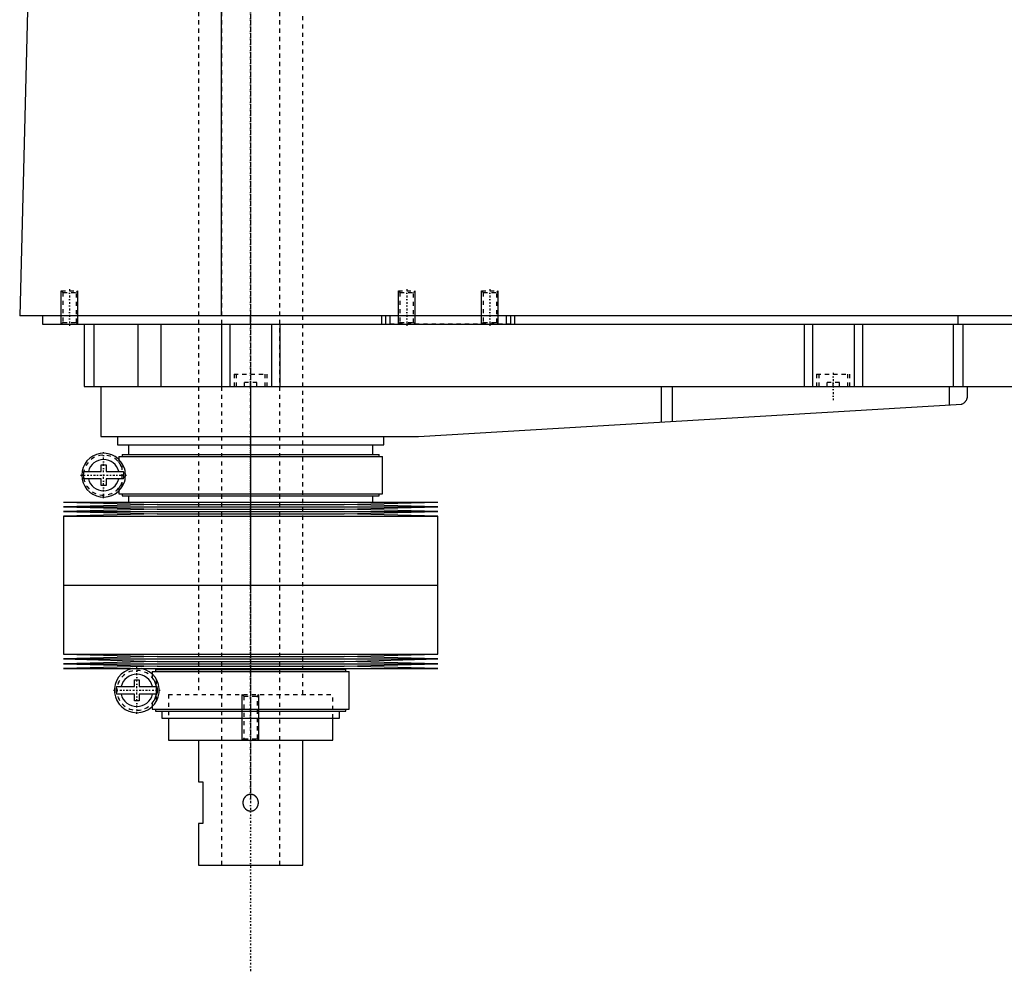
# Model space of a CAD drawing. Extents: x -1056 to 181, y -1 to 896.
# Tile 1 of 4: x -1056 to -819, y 330 to 559. Entities that reach past the tile are written whole.
import ezdxf

# ---------------------------------------------------------------- set-up
doc = ezdxf.new("R2010")
doc.units = 0
doc.linetypes.add('CENTER', pattern=[1.5, 0.45, -0.5, 0.05, -0.5])
doc.linetypes.add('DASHED', pattern=[2, 1, -1])
for name, color, linetype in [('AM_0', 7, 'CONTINUOUS'), ('AM_10', 7, 'CONTINUOUS'), ('AM_3', 7, 'DASHED'), ('AM_7', 7, 'CENTER')]:
    doc.layers.add(name, color=color, linetype=linetype)

msp = doc.modelspace()

# ---------------------------------------------------------------- linework, layer by layer
at = {"layer": 'AM_0', "color": 7, "linetype": 'CONTINUOUS'}
for p, q in [((-1053.45, 568.63), (-1055.5, 487.5)), ((-1007.01, 487.5), (-1007.01, 569.6)), ((-478.96, 487.5), (-1055.5, 487.5)), ((-1050, 487.5), (-1050, 485.5)), ((-1000, 485.5), (-1000, 487.5)), ((-968.5, 485.5), (-968.5, 487.5)), ((-967.5, 485.5), (-967.5, 487.5)), ((-966.5, 485.5), (-966.5, 487.5)), ((-938.5, 485.5), (-938.5, 487.5)), ((-937.5, 485.5), (-937.5, 487.5)), ((-936.5, 485.5), (-936.5, 487.5)), ((-830, 485.5), (-830, 487.5)), ((-1050, 485.5), (-510, 485.5)), ((-1040, 485.5), (-1040, 470.5)), ((-1037.69, 485.5), (-1037.69, 470.5)), ((-1027.09, 485.5), (-1027.09, 470.5)), ((-1021.56, 485.5), (-1021.56, 470.5)), ((-1007, 485.5), (-1007, 470.5)), ((-1005, 485.5), (-1005, 470.5)), ((-995, 485.5), (-995, 470.5)), ((-993, 485.5), (-993, 470.5)), ((-867, 485.5), (-867, 470.5)), ((-865, 485.5), (-865, 470.5)), ((-855, 485.5), (-855, 470.5)), ((-853, 485.5), (-853, 470.5)), ((-831.18, 485.5), (-831.18, 470.5)), ((-828.85, 485.5), (-828.85, 470.5)), ((-1040, 470.5), (-732, 470.5)), ((-1036, 470.5), (-1036, 458.5)), ((-1000, 470.5), (-1000, 458.5)), ((-901.33, 470.5), (-901.33, 461.99)), ((-898.68, 470.5), (-898.68, 462.14)), ((-832.14, 470.5), (-832.14, 466.1)), ((-827.8, 470.5), (-827.8, 467.74)), ((-959.7, 458.52), (-829.14, 466.27)), ((-1036, 458.5), (-960.3, 458.5)), ((-1032, 458.5), (-1032, 456.5)), ((-968, 456.5), (-968, 458.5)), ((-1032, 456.5), (-968, 456.5)), ((-1029.35, 456.5), (-1029.35, 454.2)), ((-970.65, 454.2), (-970.65, 456.5)), ((-1031.65, 453.7), (-1031.65, 452.92)), ((-1031.65, 453.7), (-968.35, 453.7)), ((-1030.85, 454.2), (-1030.85, 453.7)), ((-1030.85, 454.2), (-969.15, 454.2)), ((-969.15, 453.7), (-969.15, 454.2)), ((-968.35, 444.7), (-968.35, 453.7)), ((-1040.13, 450.1), (-1035.95, 450.1)), ((-1035.95, 450.1), (-1035.95, 451.7)), ((-1035.95, 451.7), (-1034.75, 451.7)), ((-1034.75, 451.7), (-1034.75, 450.1)), ((-1034.75, 450.1), (-1030.57, 450.1)), ((-1035.95, 448.3), (-1040.13, 448.3)), ((-1035.95, 446.7), (-1035.95, 448.3)), ((-1034.75, 448.3), (-1034.75, 446.7)), ((-1030.57, 448.3), (-1034.75, 448.3)), ((-1034.75, 446.7), (-1035.95, 446.7)), ((-1031.65, 445.48), (-1031.65, 444.7)), ((-1045, 442.75), (-1022.5, 442.18)), ((-1045, 442.75), (-955, 442.75)), ((-1031.65, 444.7), (-968.35, 444.7)), ((-1030.85, 444.7), (-1030.85, 444.2)), ((-1030.85, 444.2), (-969.15, 444.2)), ((-1029.35, 444.2), (-1029.35, 442.75)), ((-977.5, 442.18), (-955, 442.75)), ((-970.65, 442.75), (-970.65, 444.2)), ((-969.15, 444.2), (-969.15, 444.7)), ((-1022.5, 442.18), (-1045, 441.61)), ((-1045, 441.61), (-1022.5, 441.04)), ((-1045, 441.61), (-955, 441.61)), ((-1022.5, 441.04), (-1045, 440.47)), ((-1045, 440.47), (-1022.5, 439.9)), ((-1045, 440.47), (-955, 440.47)), ((-1022.5, 442.18), (-977.5, 442.18)), ((-1022.5, 441.04), (-977.5, 441.04)), ((-955, 441.61), (-977.5, 442.18)), ((-977.5, 441.04), (-955, 441.61)), ((-955, 440.47), (-977.5, 441.04)), ((-977.5, 439.9), (-955, 440.47)), ((-1022.5, 439.9), (-1045, 439.33)), ((-1045, 439.33), (-1045, 422.75)), ((-1045, 439.33), (-955, 439.33)), ((-1022.5, 439.9), (-977.5, 439.9)), ((-955, 439.33), (-977.5, 439.9)), ((-955, 422.75), (-955, 439.33)), ((-1045, 422.75), (-955, 422.75)), ((-1045, 422.75), (-1045, 406.17)), ((-1045, 422.75), (-955, 422.75)), ((-955, 406.17), (-955, 422.75)), ((-1045, 406.17), (-1022.5, 405.6)), ((-1045, 406.17), (-955, 406.17)), ((-1022.5, 405.6), (-1045, 405.03)), ((-1045, 405.03), (-1022.5, 404.46)), ((-1045, 405.03), (-955, 405.03)), ((-1022.5, 405.6), (-977.5, 405.6)), ((-977.5, 405.6), (-955, 406.17)), ((-955, 405.03), (-977.5, 405.6)), ((-977.5, 404.46), (-955, 405.03)), ((-1022.5, 404.46), (-1045, 403.89)), ((-1045, 403.89), (-1022.5, 403.32)), ((-1045, 403.89), (-955, 403.89)), ((-1022.5, 403.32), (-1045, 402.75)), ((-1045, 402.75), (-955, 402.75)), ((-1022.85, 402.5), (-1022.85, 402)), ((-1022.85, 402.5), (-977.15, 402.5)), ((-1022.5, 404.46), (-977.5, 404.46)), ((-1022.5, 403.32), (-977.5, 403.32)), ((-1021.35, 402.75), (-1021.35, 402.5)), ((-978.65, 402.5), (-978.65, 402.75)), ((-955, 403.89), (-977.5, 404.46)), ((-977.5, 403.32), (-955, 403.89)), ((-955, 402.75), (-977.5, 403.32)), ((-977.15, 402), (-977.15, 402.5)), ((-1027.95, 398.4), (-1027.95, 400)), ((-1027.95, 400), (-1026.75, 400)), ((-1026.75, 400), (-1026.75, 398.4)), ((-1023.65, 402), (-1023.65, 401.4)), ((-1023.65, 402), (-976.35, 402)), ((-976.35, 393), (-976.35, 402)), ((-1032.26, 398.4), (-1027.95, 398.4)), ((-1026.75, 398.4), (-1022.44, 398.4)), ((-1027.95, 396.6), (-1032.26, 396.6)), ((-1027.95, 395), (-1027.95, 396.6)), ((-1026.75, 396.6), (-1026.75, 395)), ((-1022.44, 396.6), (-1026.75, 396.6)), ((-1026.75, 395), (-1027.95, 395)), ((-1023.65, 393.6), (-1023.65, 393)), ((-1023.65, 393), (-976.35, 393)), ((-1022.85, 393), (-1022.85, 392.5)), ((-977.15, 392.5), (-977.15, 393)), ((-1022.85, 392.5), (-977.15, 392.5)), ((-1021.35, 392.5), (-1021.35, 390.8)), ((-1021.35, 390.8), (-978.65, 390.8)), ((-1019.75, 390.8), (-1019.75, 385.5)), ((-980.25, 385.5), (-980.25, 390.8)), ((-978.65, 390.8), (-978.65, 392.5)), ((-1019.75, 385.5), (-980.25, 385.5)), ((-1012.5, 385.5), (-1012.5, 375.5)), ((-987.5, 355.5), (-987.5, 385.5)), ((-1012.5, 375.5), (-1011.5, 375.5)), ((-1011.5, 375.5), (-1011.5, 365.5)), ((-1012.5, 365.5), (-1012.5, 355.5)), ((-1011.5, 365.5), (-1012.5, 365.5)), ((-1012.5, 355.5), (-987.5, 355.5))]:
    msp.add_line(p, q, dxfattribs=at)
for points in [[(-829.14, 466.27, 0), (-829.07, 466.3, 0), (-828.93, 466.36, 0), (-828.8, 466.42, 0), (-828.73, 466.46, 0), (-828.67, 466.49, 0), (-828.56, 466.57, 0), (-828.45, 466.66, 0), (-828.35, 466.75, 0), (-828.26, 466.84, 0), (-828.18, 466.94, 0), (-828.14, 466.99, 0), (-828.11, 467.04, 0), (-828.04, 467.14, 0), (-827.98, 467.24, 0), (-827.93, 467.34, 0), (-827.89, 467.44, 0), (-827.86, 467.53, 0), (-827.84, 467.58, 0), (-827.84, 467.58, 0), (-827.84, 467.6, 0), (-827.83, 467.61, 0), (-827.83, 467.62, 0), (-827.83, 467.62, 0), (-827.83, 467.64, 0), (-827.82, 467.65, 0), (-827.82, 467.66, 0), (-827.82, 467.67, 0), (-827.81, 467.68, 0), (-827.81, 467.69, 0), (-827.81, 467.69, 0), (-827.81, 467.7, 0), (-827.81, 467.71, 0), (-827.8, 467.72, 0), (-827.8, 467.72, 0), (-827.8, 467.73, 0), (-827.8, 467.73, 0), (-827.8, 467.73, 0), (-827.8, 467.73, 0), (-827.8, 467.74, 0), (-827.8, 467.74, 0)], [(-1030.34, 450.78, 0), (-1030.34, 450.77, 0), (-1030.34, 450.76, 0), (-1030.33, 450.74, 0), (-1030.33, 450.73, 0), (-1030.33, 450.72, 0), (-1030.32, 450.71, 0), (-1030.32, 450.69, 0), (-1030.31, 450.67, 0), (-1030.31, 450.65, 0), (-1030.3, 450.63, 0), (-1030.3, 450.62, 0), (-1030.3, 450.61, 0), (-1030.3, 450.59, 0), (-1030.29, 450.56, 0), (-1030.29, 450.54, 0), (-1030.28, 450.52, 0), (-1030.28, 450.49, 0), (-1030.28, 450.48, 0), (-1030.27, 450.47, 0), (-1030.27, 450.44, 0), (-1030.27, 450.42, 0), (-1030.26, 450.41, 0), (-1030.26, 450.39, 0), (-1030.26, 450.37, 0), (-1030.25, 450.34, 0), (-1030.25, 450.33, 0), (-1030.25, 450.31, 0), (-1030.25, 450.29, 0), (-1030.24, 450.26, 0), (-1030.24, 450.23, 0), (-1030.24, 450.2, 0), (-1030.23, 450.17, 0), (-1030.23, 450.16, 0), (-1030.23, 450.14, 0), (-1030.23, 450.11, 0), (-1030.23, 450.08, 0), (-1030.22, 450.05, 0), (-1030.22, 450.02, 0), (-1030.22, 449.98, 0), (-1030.22, 449.97, 0), (-1030.22, 449.95, 0), (-1030.21, 449.92, 0), (-1030.21, 449.89, 0), (-1030.21, 449.85, 0), (-1030.21, 449.82, 0), (-1030.2, 449.79, 0), (-1030.2, 449.77, 0), (-1030.2, 449.75, 0), (-1030.2, 449.72, 0), (-1030.2, 449.69, 0), (-1030.19, 449.57, 0), (-1030.19, 449.36, 0), (-1030.19, 449.26, 0), (-1030.19, 449.16, 0), (-1030.19, 448.96, 0), (-1030.2, 448.75, 0), (-1030.2, 448.63, 0), (-1030.21, 448.6, 0), (-1030.21, 448.57, 0), (-1030.21, 448.55, 0), (-1030.21, 448.53, 0), (-1030.21, 448.5, 0), (-1030.21, 448.47, 0), (-1030.22, 448.44, 0), (-1030.22, 448.4, 0), (-1030.22, 448.37, 0), (-1030.22, 448.35, 0), (-1030.22, 448.34, 0), (-1030.23, 448.3, 0), (-1030.23, 448.27, 0), (-1030.23, 448.24, 0), (-1030.24, 448.21, 0), (-1030.24, 448.17, 0), (-1030.24, 448.16, 0), (-1030.24, 448.14, 0), (-1030.25, 448.11, 0), (-1030.25, 448.08, 0), (-1030.25, 448.07, 0), (-1030.26, 448.05, 0), (-1030.26, 448.02, 0), (-1030.26, 447.99, 0), (-1030.27, 447.97, 0), (-1030.27, 447.96, 0), (-1030.27, 447.93, 0), (-1030.28, 447.9, 0), (-1030.28, 447.88, 0), (-1030.29, 447.85, 0), (-1030.29, 447.82, 0), (-1030.3, 447.81, 0), (-1030.3, 447.8, 0), (-1030.3, 447.77, 0), (-1030.31, 447.75, 0), (-1030.31, 447.73, 0), (-1030.32, 447.71, 0), (-1030.32, 447.69, 0), (-1030.33, 447.68, 0), (-1030.33, 447.67, 0), (-1030.34, 447.65, 0), (-1030.34, 447.63, 0), (-1030.34, 447.62, 0)]]:
    msp.add_polyline3d(points, dxfattribs=at)
for centre, radius, start, end in [((-960.3, 468.5), 10, 270, 273.4), ((-1035.35, 449.2), 5.25, 17.5154, 342.4846), ((-1035.35, 449.2), 3.75, 13.8865, 166.1135), ((-1035.35, 449.2), 4.87, 169.3459, 190.6541), ((-1035.35, 449.2), 4.87, 349.3459, 10.6541), ((-1035.35, 449.2), 3.75, 193.8865, 346.1135), ((-1027.35, 397.5), 5.38, 102.3808, 77.6192), ((-1027.35, 397.5), 3.87, 13.43, 166.57), ((-1027.35, 397.5), 4.99, 169.6156, 190.3844), ((-1027.35, 397.5), 4.99, 349.6156, 10.3844), ((-1027.35, 397.5), 3.88, 193.43, 346.57)]:
    msp.add_arc(centre, radius, start, end, dxfattribs=at)
at = {"layer": 'AM_10', "color": 7, "linetype": 'CONTINUOUS'}
for p, q in [((-1045.5, 485.5), (-1045.5, 493.5)), ((-1041.5, 485.5), (-1041.5, 493.5)), ((-964.5, 485.5), (-964.5, 493.5)), ((-960.5, 485.5), (-960.5, 493.5)), ((-944.5, 485.5), (-944.5, 493.5)), ((-940.5, 485.5), (-940.5, 493.5)), ((-1002, 385.5), (-1002, 396.5)), ((-998, 385.5), (-998, 396.5))]:
    msp.add_line(p, q, dxfattribs=at)
at = {"layer": 'AM_3', "color": 6, "linetype": 'DASHED'}
for p, q in [((-1007, 870.5), (-1007, 355.5)), ((-993, 355.5), (-993, 870.5)), ((-1012.5, 858.5), (-1012.5, 396.5)), ((-987.5, 396.5), (-987.5, 858.5)), ((-1045.5, 493.5), (-1045.12, 493.12)), ((-1045.5, 493.5), (-1041.5, 493.5)), ((-1045.12, 493.12), (-1045.12, 485.88)), ((-1045.12, 493.12), (-1041.88, 493.12)), ((-1041.88, 493.12), (-1041.5, 493.5)), ((-1041.88, 485.88), (-1041.88, 493.12)), ((-964.5, 493.5), (-964.12, 493.12)), ((-964.5, 493.5), (-960.5, 493.5)), ((-964.12, 493.12), (-964.12, 485.88)), ((-964.12, 493.12), (-960.88, 493.12)), ((-960.88, 493.12), (-960.5, 493.5)), ((-960.88, 485.88), (-960.88, 493.12)), ((-944.5, 493.5), (-944.12, 493.12)), ((-944.5, 493.5), (-940.5, 493.5)), ((-944.12, 493.12), (-944.12, 485.88)), ((-944.12, 493.12), (-940.88, 493.12)), ((-940.88, 493.12), (-940.5, 493.5)), ((-940.88, 485.88), (-940.88, 493.12)), ((-1045.12, 485.88), (-1045.5, 485.5)), ((-1045.12, 485.88), (-1041.88, 485.88)), ((-1041.5, 485.5), (-1041.88, 485.88)), ((-937.5, 485.5), (-966.5, 485.5)), ((-964.12, 485.88), (-964.5, 485.5)), ((-964.12, 485.88), (-960.88, 485.88)), ((-960.5, 485.5), (-960.88, 485.88)), ((-944.12, 485.88), (-944.5, 485.5)), ((-944.12, 485.88), (-940.88, 485.88)), ((-940.5, 485.5), (-940.88, 485.88)), ((-1004, 473.5), (-1004, 470.5)), ((-1004, 473.5), (-996, 473.5)), ((-1003.5, 473.5), (-1003.5, 470.5)), ((-996.5, 470.5), (-996.5, 473.5)), ((-996, 470.5), (-996, 473.5)), ((-864, 473.5), (-864, 470.5)), ((-864, 473.5), (-856, 473.5)), ((-863.5, 473.5), (-863.5, 470.5)), ((-856.5, 470.5), (-856.5, 473.5)), ((-856, 470.5), (-856, 473.5)), ((-998.5, 471.5), (-1001.5, 471.5)), ((-1001.5, 470.5), (-1001.5, 471.5)), ((-1000, 470.5), (-1000, 471.5)), ((-998.5, 470.5), (-998.5, 471.5)), ((-858.5, 471.5), (-861.5, 471.5)), ((-861.5, 470.5), (-861.5, 471.5)), ((-860, 470.5), (-860, 471.5)), ((-858.5, 470.5), (-858.5, 471.5)), ((-1031.65, 452.92), (-1031.65, 452.26)), ((-1030.87, 446.47), (-1030.87, 451.93)), ((-1031.65, 446.14), (-1031.65, 445.48)), ((-1023.65, 401.4), (-1023.65, 400.56)), ((-1022.59, 395), (-1022.59, 400)), ((-1019.75, 396.5), (-980.25, 396.5)), ((-1019.75, 396.5), (-1019.75, 390.8)), ((-1019.75, 396.5), (-980.25, 396.5)), ((-1002, 396.5), (-1001.62, 396.12)), ((-1001.62, 396.12), (-1001.62, 385.88)), ((-1001.62, 396.12), (-998.38, 396.12)), ((-998.38, 396.12), (-998, 396.5)), ((-998.38, 385.88), (-998.38, 396.12)), ((-980.25, 390.8), (-980.25, 396.5)), ((-1023.65, 394.44), (-1023.65, 393.6)), ((-1001.62, 385.88), (-1002, 385.5)), ((-1001.62, 385.88), (-998.38, 385.88)), ((-998, 385.5), (-998.38, 385.88))]:
    msp.add_line(p, q, dxfattribs=at)
for points in [[(-1030.87, 450.91, 0), (-1030.9, 451, 0), (-1030.97, 451.17, 0), (-1031.04, 451.31, 0), (-1031.07, 451.38, 0), (-1031.11, 451.45, 0), (-1031.17, 451.57, 0), (-1031.24, 451.67, 0), (-1031.3, 451.77, 0), (-1031.35, 451.86, 0), (-1031.41, 451.94, 0), (-1031.43, 451.97, 0), (-1031.45, 452, 0), (-1031.5, 452.06, 0), (-1031.53, 452.11, 0), (-1031.57, 452.16, 0), (-1031.6, 452.19, 0), (-1031.62, 452.22, 0), (-1031.63, 452.23, 0), (-1031.63, 452.24, 0), (-1031.64, 452.25, 0), (-1031.65, 452.26, 0), (-1031.65, 452.26, 0)], [(-1031.65, 446.14, 0), (-1031.65, 446.14, 0), (-1031.64, 446.15, 0), (-1031.63, 446.16, 0), (-1031.63, 446.17, 0), (-1031.62, 446.18, 0), (-1031.6, 446.21, 0), (-1031.57, 446.24, 0), (-1031.53, 446.29, 0), (-1031.5, 446.34, 0), (-1031.45, 446.4, 0), (-1031.43, 446.43, 0), (-1031.41, 446.46, 0), (-1031.35, 446.54, 0), (-1031.3, 446.63, 0), (-1031.24, 446.73, 0), (-1031.17, 446.83, 0), (-1031.11, 446.95, 0), (-1031.07, 447.02, 0), (-1031.04, 447.09, 0), (-1030.97, 447.23, 0), (-1030.9, 447.4, 0), (-1030.87, 447.49, 0)], [(-1022.59, 398.12, 0), (-1022.59, 398.15, 0), (-1022.6, 398.22, 0), (-1022.62, 398.29, 0), (-1022.62, 398.32, 0), (-1022.63, 398.35, 0), (-1022.64, 398.42, 0), (-1022.65, 398.48, 0), (-1022.66, 398.54, 0), (-1022.68, 398.59, 0), (-1022.69, 398.65, 0), (-1022.7, 398.68, 0), (-1022.7, 398.71, 0), (-1022.72, 398.76, 0), (-1022.73, 398.81, 0), (-1022.75, 398.86, 0), (-1022.76, 398.9, 0), (-1022.77, 398.95, 0), (-1022.78, 398.97, 0), (-1022.79, 399, 0), (-1022.8, 399.04, 0), (-1022.82, 399.08, 0), (-1022.83, 399.1, 0), (-1022.83, 399.12, 0), (-1022.85, 399.16, 0), (-1022.86, 399.2, 0), (-1022.87, 399.22, 0), (-1022.88, 399.24, 0), (-1022.89, 399.28, 0), (-1022.91, 399.31, 0), (-1022.92, 399.35, 0), (-1022.94, 399.38, 0), (-1022.95, 399.42, 0), (-1022.96, 399.44, 0), (-1022.96, 399.45, 0), (-1022.98, 399.48, 0), (-1022.99, 399.52, 0), (-1023.04, 399.62, 0), (-1023.13, 399.79, 0), (-1023.21, 399.93, 0), (-1023.29, 400.05, 0), (-1023.32, 400.11, 0), (-1023.36, 400.16, 0), (-1023.42, 400.26, 0), (-1023.48, 400.34, 0), (-1023.53, 400.4, 0), (-1023.57, 400.46, 0), (-1023.6, 400.5, 0), (-1023.61, 400.51, 0), (-1023.63, 400.53, 0), (-1023.64, 400.55, 0), (-1023.65, 400.56, 0), (-1023.65, 400.56, 0)], [(-1023.65, 394.44, 0), (-1023.65, 394.44, 0), (-1023.64, 394.45, 0), (-1023.63, 394.47, 0), (-1023.61, 394.49, 0), (-1023.6, 394.5, 0), (-1023.57, 394.54, 0), (-1023.53, 394.6, 0), (-1023.48, 394.66, 0), (-1023.42, 394.74, 0), (-1023.36, 394.84, 0), (-1023.32, 394.89, 0), (-1023.29, 394.95, 0), (-1023.21, 395.07, 0), (-1023.13, 395.21, 0), (-1023.04, 395.38, 0), (-1022.99, 395.48, 0), (-1022.98, 395.52, 0), (-1022.96, 395.55, 0), (-1022.96, 395.56, 0), (-1022.95, 395.58, 0), (-1022.94, 395.62, 0), (-1022.92, 395.65, 0), (-1022.91, 395.69, 0), (-1022.89, 395.72, 0), (-1022.88, 395.76, 0), (-1022.87, 395.78, 0), (-1022.86, 395.8, 0), (-1022.85, 395.84, 0), (-1022.83, 395.88, 0), (-1022.83, 395.9, 0), (-1022.82, 395.92, 0), (-1022.8, 395.96, 0), (-1022.79, 396, 0), (-1022.78, 396.03, 0), (-1022.77, 396.05, 0), (-1022.76, 396.1, 0), (-1022.75, 396.14, 0), (-1022.73, 396.19, 0), (-1022.72, 396.24, 0), (-1022.7, 396.29, 0), (-1022.7, 396.32, 0), (-1022.69, 396.35, 0), (-1022.68, 396.41, 0), (-1022.66, 396.46, 0), (-1022.65, 396.52, 0), (-1022.64, 396.58, 0), (-1022.63, 396.65, 0), (-1022.62, 396.68, 0), (-1022.62, 396.71, 0), (-1022.6, 396.78, 0), (-1022.59, 396.85, 0), (-1022.59, 396.88, 0)], [(-1000, 372.5, 0), (-1000.03, 372.5, 0), (-1000.08, 372.5, 0), (-1000.14, 372.49, 0), (-1000.16, 372.49, 0), (-1000.19, 372.49, 0), (-1000.25, 372.48, 0), (-1000.3, 372.47, 0), (-1000.36, 372.46, 0), (-1000.41, 372.45, 0), (-1000.47, 372.44, 0), (-1000.49, 372.43, 0), (-1000.52, 372.42, 0), (-1000.57, 372.4, 0), (-1000.63, 372.38, 0), (-1000.68, 372.36, 0), (-1000.73, 372.34, 0), (-1000.78, 372.31, 0), (-1000.81, 372.3, 0), (-1000.83, 372.29, 0), (-1000.88, 372.26, 0), (-1000.93, 372.23, 0), (-1000.96, 372.22, 0), (-1000.98, 372.2, 0), (-1001.03, 372.17, 0), (-1001.07, 372.13, 0), (-1001.09, 372.12, 0), (-1001.12, 372.1, 0), (-1001.16, 372.06, 0), (-1001.2, 372.03, 0), (-1001.24, 371.99, 0), (-1001.28, 371.95, 0), (-1001.32, 371.91, 0), (-1001.34, 371.89, 0), (-1001.35, 371.87, 0), (-1001.39, 371.83, 0), (-1001.42, 371.79, 0), (-1001.46, 371.74, 0), (-1001.49, 371.7, 0), (-1001.52, 371.65, 0), (-1001.54, 371.63, 0), (-1001.55, 371.6, 0), (-1001.58, 371.56, 0), (-1001.61, 371.51, 0), (-1001.63, 371.46, 0), (-1001.66, 371.4, 0), (-1001.68, 371.35, 0), (-1001.69, 371.33, 0), (-1001.71, 371.3, 0), (-1001.73, 371.25, 0), (-1001.75, 371.19, 0), (-1001.76, 371.14, 0), (-1001.78, 371.08, 0), (-1001.79, 371.03, 0), (-1001.8, 371, 0), (-1001.81, 370.97, 0), (-1001.82, 370.91, 0), (-1001.83, 370.86, 0), (-1001.84, 370.8, 0), (-1001.85, 370.75, 0), (-1001.85, 370.69, 0), (-1001.85, 370.66, 0), (-1001.86, 370.64, 0), (-1001.86, 370.58, 0), (-1001.86, 370.53, 0), (-1001.86, 370.5, 0), (-1001.86, 370.47, 0), (-1001.86, 370.42, 0), (-1001.86, 370.36, 0), (-1001.85, 370.34, 0), (-1001.85, 370.31, 0), (-1001.85, 370.25, 0), (-1001.84, 370.2, 0), (-1001.83, 370.14, 0), (-1001.82, 370.08, 0), (-1001.81, 370.03, 0), (-1001.8, 370, 0), (-1001.79, 369.97, 0), (-1001.78, 369.92, 0), (-1001.76, 369.86, 0), (-1001.75, 369.81, 0), (-1001.73, 369.75, 0), (-1001.7, 369.7, 0), (-1001.69, 369.67, 0), (-1001.68, 369.65, 0), (-1001.66, 369.59, 0), (-1001.63, 369.54, 0), (-1001.61, 369.49, 0), (-1001.58, 369.44, 0), (-1001.55, 369.39, 0), (-1001.53, 369.37, 0), (-1001.52, 369.35, 0), (-1001.49, 369.3, 0), (-1001.46, 369.26, 0), (-1001.42, 369.21, 0), (-1001.39, 369.17, 0), (-1001.35, 369.13, 0), (-1001.34, 369.11, 0), (-1001.32, 369.09, 0), (-1001.28, 369.05, 0), (-1001.24, 369.01, 0), (-1001.2, 368.97, 0), (-1001.16, 368.94, 0), (-1001.11, 368.9, 0), (-1001.09, 368.88, 0), (-1001.07, 368.87, 0), (-1001.02, 368.83, 0), (-1000.98, 368.8, 0), (-1000.95, 368.78, 0), (-1000.93, 368.77, 0), (-1000.88, 368.74, 0), (-1000.83, 368.71, 0), (-1000.81, 368.7, 0), (-1000.78, 368.69, 0), (-1000.73, 368.66, 0), (-1000.68, 368.64, 0), (-1000.63, 368.62, 0), (-1000.57, 368.6, 0), (-1000.52, 368.58, 0), (-1000.49, 368.57, 0), (-1000.46, 368.56, 0), (-1000.41, 368.55, 0), (-1000.36, 368.54, 0), (-1000.3, 368.53, 0), (-1000.25, 368.52, 0), (-1000.19, 368.51, 0), (-1000.16, 368.51, 0), (-1000.14, 368.51, 0), (-1000.08, 368.5, 0), (-1000.03, 368.5, 0), (-1000, 368.5, 0)], [(-1000, 368.5, 0), (-999.97, 368.5, 0), (-999.92, 368.5, 0), (-999.86, 368.51, 0), (-999.84, 368.51, 0), (-999.81, 368.51, 0), (-999.75, 368.52, 0), (-999.7, 368.53, 0), (-999.64, 368.54, 0), (-999.59, 368.55, 0), (-999.53, 368.56, 0), (-999.51, 368.57, 0), (-999.48, 368.58, 0), (-999.43, 368.6, 0), (-999.37, 368.62, 0), (-999.32, 368.64, 0), (-999.27, 368.66, 0), (-999.22, 368.69, 0), (-999.19, 368.7, 0), (-999.17, 368.71, 0), (-999.12, 368.74, 0), (-999.07, 368.77, 0), (-999.04, 368.78, 0), (-999.02, 368.8, 0), (-998.97, 368.83, 0), (-998.93, 368.87, 0), (-998.91, 368.88, 0), (-998.88, 368.9, 0), (-998.84, 368.94, 0), (-998.8, 368.97, 0), (-998.76, 369.01, 0), (-998.72, 369.05, 0), (-998.68, 369.09, 0), (-998.66, 369.11, 0), (-998.65, 369.13, 0), (-998.61, 369.17, 0), (-998.58, 369.21, 0), (-998.54, 369.26, 0), (-998.51, 369.3, 0), (-998.48, 369.35, 0), (-998.46, 369.37, 0), (-998.45, 369.4, 0), (-998.42, 369.44, 0), (-998.39, 369.49, 0), (-998.37, 369.54, 0), (-998.34, 369.6, 0), (-998.32, 369.65, 0), (-998.31, 369.67, 0), (-998.29, 369.7, 0), (-998.27, 369.75, 0), (-998.25, 369.81, 0), (-998.24, 369.86, 0), (-998.22, 369.92, 0), (-998.21, 369.97, 0), (-998.2, 370, 0), (-998.19, 370.03, 0), (-998.18, 370.08, 0), (-998.17, 370.14, 0), (-998.16, 370.2, 0), (-998.15, 370.25, 0), (-998.15, 370.31, 0), (-998.15, 370.34, 0), (-998.14, 370.36, 0), (-998.14, 370.42, 0), (-998.14, 370.47, 0), (-998.14, 370.5, 0), (-998.14, 370.53, 0), (-998.14, 370.58, 0), (-998.14, 370.64, 0), (-998.15, 370.66, 0), (-998.15, 370.69, 0), (-998.15, 370.75, 0), (-998.16, 370.8, 0), (-998.17, 370.86, 0), (-998.18, 370.92, 0), (-998.19, 370.97, 0), (-998.2, 371, 0), (-998.21, 371.03, 0), (-998.22, 371.08, 0), (-998.24, 371.14, 0), (-998.25, 371.19, 0), (-998.27, 371.25, 0), (-998.29, 371.3, 0), (-998.31, 371.33, 0), (-998.32, 371.35, 0), (-998.34, 371.4, 0), (-998.37, 371.46, 0), (-998.39, 371.51, 0), (-998.42, 371.56, 0), (-998.45, 371.6, 0), (-998.46, 371.63, 0), (-998.48, 371.65, 0), (-998.51, 371.7, 0), (-998.54, 371.74, 0), (-998.58, 371.79, 0), (-998.61, 371.83, 0), (-998.65, 371.87, 0), (-998.66, 371.89, 0), (-998.68, 371.91, 0), (-998.72, 371.95, 0), (-998.76, 371.99, 0), (-998.8, 372.03, 0), (-998.84, 372.06, 0), (-998.88, 372.1, 0), (-998.91, 372.12, 0), (-998.93, 372.13, 0), (-998.97, 372.17, 0), (-999.02, 372.2, 0), (-999.04, 372.22, 0), (-999.07, 372.23, 0), (-999.12, 372.26, 0), (-999.17, 372.29, 0), (-999.19, 372.3, 0), (-999.22, 372.31, 0), (-999.27, 372.34, 0), (-999.32, 372.36, 0), (-999.37, 372.38, 0), (-999.43, 372.4, 0), (-999.48, 372.42, 0), (-999.51, 372.43, 0), (-999.53, 372.44, 0), (-999.59, 372.45, 0), (-999.64, 372.46, 0), (-999.7, 372.47, 0), (-999.75, 372.48, 0), (-999.81, 372.49, 0), (-999.84, 372.49, 0), (-999.86, 372.49, 0), (-999.92, 372.5, 0), (-999.97, 372.5, 0), (-1000, 372.5, 0)]]:
    msp.add_polyline3d(points, dxfattribs=at)
for centre, start, end in [((-1035.35, 449.2), 20.9129, 339.0871), ((-1027.35, 397.5), 7.4315, 352.5685)]:
    msp.add_arc(centre, 4.8, start, end, dxfattribs=at)
at = {"layer": 'AM_7', "color": 4, "linetype": 'CENTER'}
for p, q in [((-1000, 896.25), (-1000, 329.75)), ((-1000, 700.5), (-1000, 370.5)), ((-1043.5, 493.9), (-1043.5, 485.1)), ((-962.5, 493.9), (-962.5, 485.1)), ((-942.5, 493.9), (-942.5, 485.1)), ((-860, 473.8), (-860, 467.2)), ((-1000, 458.19), (-1000, 421.06)), ((-1035.35, 443.69), (-1035.35, 454.71)), ((-1040.86, 449.2), (-1029.84, 449.2)), ((-1000, 424.35), (-1000, 389.2)), ((-1027.35, 391.86), (-1027.35, 403.14)), ((-1032.99, 397.5), (-1021.71, 397.5))]:
    msp.add_line(p, q, dxfattribs=at)

doc.saveas('drawing.dxf')
